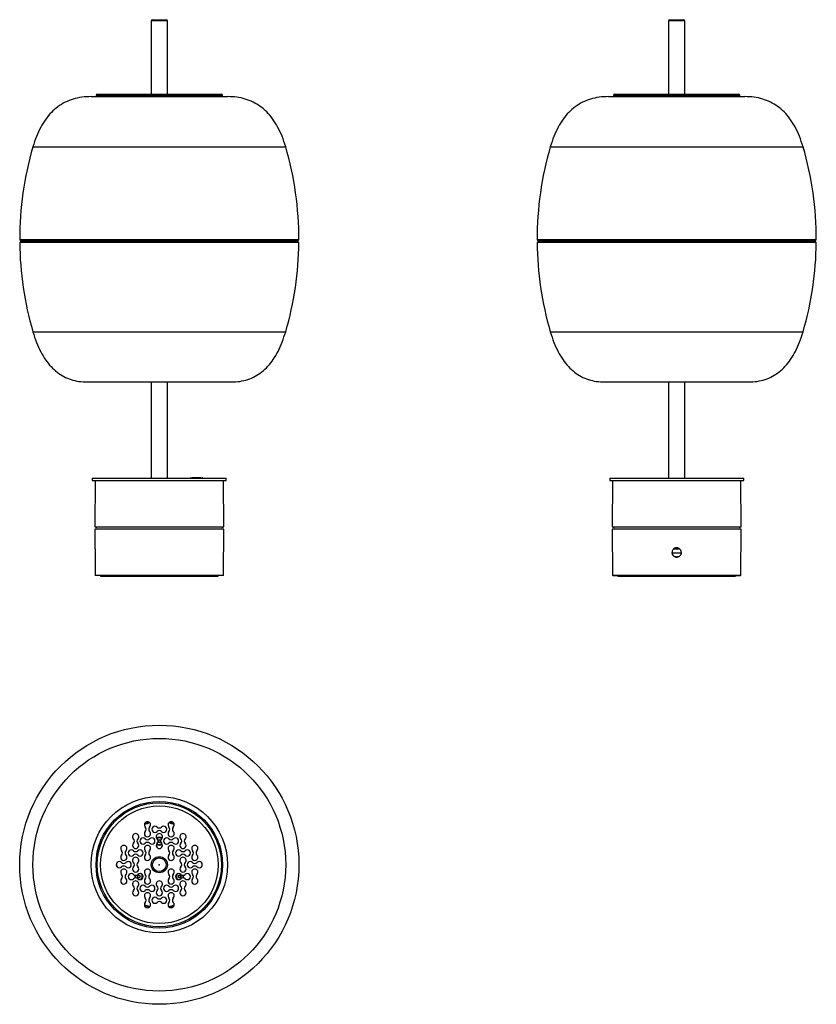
# Model space of a CAD drawing. Header units: millimetres. Extents: x 686 to 1328, y 319 to 1113.
import ezdxf

# ---------------------------------------------------------------- set-up
doc = ezdxf.new("R2010")
doc.units = ezdxf.units.MM
doc.header["$LTSCALE"] = 5
doc.header["$PDSIZE"] = -1

msp = doc.modelspace()

# ---------------------------------------------------------------- linework, layer by layer
at = {"color": 7, "linetype": 'Continuous', "lineweight": 25}
for p, q in [((791.77, 1112.02), (791.77, 1053.02)), ((804.77, 1112.02), (791.77, 1112.02)), ((792.77, 1113.02), (803.77, 1113.02)), ((804.77, 1053.02), (804.77, 1112.02)), ((1208.71, 1112.02), (1208.71, 1053.02)), ((1221.71, 1112.02), (1208.71, 1112.02)), ((1209.71, 1113.02), (1220.71, 1113.02)), ((1221.71, 1053.02), (1221.71, 1112.02)), ((743.27, 1051.02), (845.91, 1051.02)), ((849.27, 1052.02), (747.27, 1052.02)), ((748.27, 1053.02), (848.27, 1053.02)), ((845.91, 1051.02), (853.27, 1051.02)), ((1160.21, 1051.02), (1270.21, 1051.02)), ((1266.21, 1052.02), (1164.21, 1052.02)), ((1165.21, 1053.02), (1265.21, 1053.02)), ((696.44, 1010.52), (886.47, 1010.52)), ((886.47, 1010.52), (900.11, 1010.52)), ((1113.38, 1010.52), (1317.05, 1010.52)), ((685.77, 935.53), (686.78, 934.52)), ((910.77, 935.53), (685.77, 935.53)), ((686.78, 934.52), (685.79, 933.53)), ((895.69, 933.53), (685.79, 933.53)), ((909.77, 934.52), (686.78, 934.52)), ((910.76, 933.53), (895.69, 933.53)), ((909.77, 934.52), (910.77, 935.53)), ((910.76, 933.53), (909.77, 934.52)), ((1102.71, 935.53), (1103.72, 934.52)), ((1158.96, 935.53), (1102.71, 935.53)), ((1103.72, 934.52), (1102.72, 933.53)), ((1327.7, 933.53), (1102.72, 933.53)), ((1159.46, 934.52), (1103.72, 934.52)), ((1327.71, 935.53), (1158.96, 935.53)), ((1326.71, 934.52), (1159.46, 934.52)), ((1326.71, 934.52), (1327.71, 935.53)), ((1327.7, 933.53), (1326.71, 934.52)), ((696.44, 861.52), (886.47, 861.52)), ((886.47, 861.52), (900.11, 861.52)), ((1113.38, 861.52), (1317.05, 861.52)), ((740.27, 821.02), (848.5, 821.02)), ((791.77, 821.02), (791.77, 743.52)), ((804.77, 743.52), (804.77, 821.02)), ((848.5, 821.02), (856.27, 821.02)), ((1157.21, 821.02), (1273.21, 821.02)), ((1208.71, 821.02), (1208.71, 743.52)), ((1221.71, 743.52), (1221.71, 821.02)), ((744.27, 743.52), (744.27, 741.52)), ((744.27, 743.52), (852.27, 743.52)), ((744.27, 741.52), (852.27, 741.52)), ((746.6, 741.33), (746.27, 704.32)), ((849.95, 741.33), (746.6, 741.33)), ((823.77, 743.72), (832.77, 743.72)), ((824.77, 744.12), (824.77, 743.72)), ((824.77, 744.12), (827.51, 744.12)), ((827.51, 744.12), (831.77, 744.12)), ((831.77, 743.72), (831.77, 744.12)), ((850.28, 704.32), (849.95, 741.33)), ((852.27, 741.52), (852.27, 743.52)), ((1161.21, 743.52), (1161.21, 741.52)), ((1161.21, 743.52), (1215.21, 743.52)), ((1161.21, 741.52), (1215.21, 741.52)), ((1163.53, 741.33), (1163.21, 704.32)), ((1266.89, 741.33), (1163.53, 741.33)), ((1215.21, 743.52), (1269.21, 743.52)), ((1215.21, 741.52), (1269.21, 741.52)), ((1267.21, 704.32), (1266.89, 741.33)), ((1269.21, 741.52), (1269.21, 743.52)), ((746.27, 704.32), (798.27, 704.32)), ((746.27, 702.32), (746.4, 687.32)), ((850.28, 702.32), (746.27, 702.32)), ((748.07, 704.32), (748.07, 704.06)), ((748.07, 702.37), (748.07, 702.32)), ((798.27, 704.32), (850.28, 704.32)), ((848.47, 704.06), (848.47, 704.32)), ((848.47, 702.32), (848.47, 702.37)), ((849.95, 665.32), (850.28, 702.32)), ((1163.21, 704.32), (1267.21, 704.32)), ((1163.21, 702.32), (1163.53, 665.32)), ((1267.21, 702.32), (1163.21, 702.32)), ((1165.01, 704.32), (1165.01, 704.06)), ((1165.01, 702.37), (1165.01, 702.32)), ((1265.41, 704.06), (1265.41, 704.32)), ((1265.41, 702.32), (1265.41, 702.37)), ((1266.89, 665.32), (1267.21, 702.32)), ((1219.01, 683.12), (1211.41, 683.12)), ((1219.01, 683.12), (1211.41, 683.12)), ((1217.82, 686.12), (1212.43, 686.12)), ((1217.82, 686.12), (1212.43, 686.12)), ((746.47, 679.88), (746.6, 665.32)), ((746.6, 665.32), (798.27, 665.32)), ((849.75, 665.12), (746.8, 665.12)), ((750.77, 665.12), (750.77, 664.62)), ((750.77, 664.62), (845.77, 664.62)), ((798.27, 665.32), (849.95, 665.32)), ((845.77, 664.62), (845.77, 665.12)), ((1163.53, 665.32), (1266.89, 665.32)), ((1163.73, 665.12), (1266.69, 665.12)), ((1167.71, 665.12), (1167.71, 664.62)), ((1167.71, 664.62), (1262.71, 664.62)), ((1262.71, 664.62), (1262.71, 665.12)), ((797.23, 451.09), (797.7, 451.89)), ((797.7, 449.89), (797.23, 450.71)), ((797.7, 451.89), (798.85, 451.89)), ((798.85, 449.89), (797.7, 449.89)), ((798.85, 451.89), (799.31, 451.09)), ((799.32, 450.71), (798.85, 449.89)), ((780.66, 422.39), (781.24, 423.39)), ((781.24, 421.39), (780.66, 422.39)), ((781.24, 423.39), (782.4, 423.39)), ((782.4, 421.39), (781.24, 421.39)), ((782.4, 423.39), (782.97, 422.39)), ((782.97, 422.39), (782.4, 421.39)), ((812.2, 424.27), (812, 423.97)), ((813.57, 422.39), (814.15, 423.39)), ((814.15, 421.39), (813.57, 422.39)), ((814.15, 423.39), (815.31, 423.39)), ((815.31, 421.39), (814.15, 421.39)), ((815.31, 423.39), (815.88, 422.39)), ((815.88, 422.39), (815.31, 421.39))]:
    msp.add_line(p, q, dxfattribs=at)
at = {"color": 7, "linetype": 'Continuous', "lineweight": 25, "flags": 128}
for points in [[(810.3, 464.23), (807.48, 465.14), (805.83, 465.56)], [(810.19, 464.8), (807.62, 465.62), (806.23, 465.98)], [(763.78, 432.76), (763.78, 432.48), (763.78, 431.03)], [(832.76, 431.03), (832.77, 431.31), (832.76, 432.76)], [(782.96, 419.87), (783.56, 420.24), (784.22, 421.01)], [(786.25, 399.56), (789.06, 398.65), (790.72, 398.23)], [(786.36, 398.98), (788.93, 398.16), (790.31, 397.81)]]:
    msp.add_lwpolyline(points, dxfattribs=at)
at = {"color": 7, "linetype": 'Continuous', "lineweight": 25}
for radius in [112.5, 101.84, 55, 51, 50, 6.5, 5.5]:
    msp.add_circle((798.27, 431.89), radius, dxfattribs=at)
at = {"color": 7, "linetype": 'Continuous'}
msp.add_circle((798.27, 431.89), 47.4, dxfattribs=at)
msp.add_circle((798.27, 431.89), 47.4, dxfattribs=at)
msp.add_circle((798.27, 431.89), 47.4, dxfattribs=at)
msp.add_circle((798.27, 431.89), 47.4, dxfattribs=at)
msp.add_circle((798.27, 431.89), 47.4, dxfattribs=at)
at = {"color": 7, "linetype": 'Continuous', "lineweight": 25}
for centre, radius, start, end in [((792.77, 1112.02), 1, 90, 180), ((803.77, 1112.02), 1, 0, 90), ((1209.71, 1112.02), 1, 90, 180), ((1220.71, 1112.02), 1, 0, 90), ((748.27, 1052.02), 1, 90, 180), ((748.27, 1052.02), 1, 180, 270), ((848.27, 1052.02), 1, 0, 90), ((848.27, 1052.02), 1, 270, 0), ((1165.21, 1052.02), 1, 90, 180), ((1165.21, 1052.02), 1, 180, 270), ((1265.21, 1052.02), 1, 0, 90), ((1265.21, 1052.02), 1, 270, 0), ((951.35, 936.02), 265.58, 163.70859, 180.10705), ((645.2, 936.02), 265.58, 359.89295, 16.29141), ((1368.29, 936.02), 265.58, 163.70859, 180.10705), ((1062.14, 936.02), 265.58, 359.89295, 16.29141), ((951.35, 936.02), 265.58, 180.53776, 196.29141), ((645.2, 936.02), 265.58, 343.70859, 359.46224), ((1368.29, 936.02), 265.58, 180.53776, 196.29141), ((1062.14, 936.02), 265.58, 343.70859, 359.46224), ((746.8, 741.32), 0.2, 90, 179.5), ((823.77, 743.22), 0.5, 90, 143.1301), ((832.77, 743.22), 0.5, 36.8699, 90), ((849.75, 741.32), 0.2, 0.5, 90), ((1163.73, 741.32), 0.2, 90, 179.5), ((1266.69, 741.32), 0.2, 0.5, 90), ((748.36, 703.21), 0.89, 108.67652, 251.32348), ((848.19, 703.21), 0.89, 288.67652, 71.32348), ((1165.3, 703.21), 0.89, 108.67652, 251.32348), ((1265.13, 703.21), 0.89, 288.67652, 71.32348), ((746.8, 665.32), 0.2, 180.5, 270), ((849.75, 665.32), 0.2, 270, 359.5), ((1163.73, 665.32), 0.2, 180.5, 270), ((1266.69, 665.32), 0.2, 270, 359.5), ((788.74, 464.04), 2.5, 315, 225), ((798.27, 431.89), 34.5, 102.64374, 110.40411), ((798.27, 431.89), 35, 103.14513, 109.90272), ((785.2, 460.5), 2.5, 315, 45), ((792.27, 460.5), 2.5, 135, 225), ((794.74, 460.5), 2.5, 45, 315), ((798.27, 464.04), 2.5, 225, 315), ((801.81, 460.5), 2.5, 225, 135), ((807.81, 464.04), 2.5, 315, 225), ((804.27, 460.5), 2.5, 315, 45), ((811.34, 460.5), 2.5, 135, 225), ((779.2, 454.5), 2.5, 315, 225), ((775.67, 450.97), 2.5, 315, 45), ((782.74, 450.97), 2.5, 135, 225), ((785.2, 450.97), 2.5, 45, 315), ((788.74, 456.97), 2.5, 135, 45), ((788.74, 454.5), 2.5, 225, 315), ((792.27, 450.97), 2.5, 225, 135), ((798.27, 454.5), 2.5, 315, 225), ((798.27, 450.89), 3.15, 47.2318, 132.7682), ((798.27, 450.89), 2.77, 46.23851, 133.76149), ((798.27, 456.97), 2.5, 45, 135), ((794.74, 450.97), 2.5, 315, 45), ((801.81, 450.97), 2.5, 135, 225), ((804.27, 450.97), 2.5, 45, 315), ((807.81, 456.97), 2.5, 135, 45), ((807.81, 454.5), 2.5, 225, 315), ((811.34, 450.97), 2.5, 225, 135), ((817.34, 454.5), 2.5, 315, 225), ((813.81, 450.97), 2.5, 315, 45), ((820.88, 450.97), 2.5, 135, 225), ((769.67, 444.97), 2.5, 315, 225), ((779.2, 447.43), 2.5, 135, 45), ((788.74, 444.97), 2.5, 315, 225), ((788.74, 447.43), 2.5, 45, 135), ((798.27, 447.43), 2.5, 135, 45), ((798.27, 450.89), 3.15, 225.90416, 314.09584), ((798.27, 450.89), 2.77, 224.38616, 315.61384), ((798.27, 450.89), 1, 150, 210), ((798.27, 450.89), 1, 90, 150), ((798.27, 450.89), 1, 210, 270), ((798.27, 450.89), 1, 30, 90), ((798.27, 450.89), 1, 270, 330), ((798.27, 450.89), 1, 330, 30), ((807.81, 444.97), 2.5, 315, 225), ((807.81, 447.43), 2.5, 45, 135), ((817.34, 447.43), 2.5, 135, 45), ((826.88, 444.97), 2.5, 315, 225), ((769.67, 437.89), 2.5, 135, 45), ((766.13, 441.43), 2.5, 315, 45), ((773.2, 441.43), 2.5, 135, 225), ((775.67, 441.43), 2.5, 45, 315), ((779.2, 435.43), 2.5, 315, 225), ((779.2, 444.97), 2.5, 225, 315), ((779.2, 437.89), 2.5, 45, 135), ((782.74, 441.43), 2.5, 225, 135), ((788.74, 437.89), 2.5, 135, 45), ((785.2, 441.43), 2.5, 315, 45), ((792.27, 441.43), 2.5, 135, 225), ((807.81, 437.89), 2.5, 135, 45), ((804.27, 441.43), 2.5, 315, 45), ((811.34, 441.43), 2.5, 135, 225), ((813.81, 441.43), 2.5, 45, 315), ((817.34, 435.43), 2.5, 315, 225), ((817.34, 444.97), 2.5, 225, 315), ((817.34, 437.89), 2.5, 45, 135), ((820.88, 441.43), 2.5, 225, 135), ((826.88, 437.89), 2.5, 135, 45), ((823.34, 441.43), 2.5, 315, 45), ((830.42, 441.43), 2.5, 135, 225), ((766.13, 431.89), 2.5, 45, 315), ((769.67, 435.43), 2.5, 225, 315), ((769.67, 428.36), 2.5, 45, 135), ((773.2, 431.89), 2.5, 225, 135), ((779.2, 428.36), 2.5, 135, 45), ((775.67, 431.89), 2.5, 315, 45), ((782.74, 431.89), 2.5, 135, 225), ((817.34, 428.36), 2.5, 135, 45), ((813.81, 431.89), 2.5, 315, 45), ((820.88, 431.89), 2.5, 135, 225), ((823.34, 431.89), 2.5, 45, 315), ((826.88, 435.43), 2.5, 225, 315), ((826.88, 428.36), 2.5, 45, 135), ((830.42, 431.89), 2.5, 225, 135), ((769.67, 425.89), 2.5, 315, 225), ((766.13, 422.36), 2.5, 315, 45), ((773.2, 422.36), 2.5, 135, 225), ((775.67, 422.36), 2.5, 45, 315), ((779.2, 425.89), 2.5, 225, 315), ((779.2, 418.82), 2.5, 45, 135), ((781.82, 422.39), 3.15, 160.98574, 200.3211), ((781.82, 422.39), 2.77, 158.83274, 202.76472), ((781.82, 422.39), 1, 150, 210), ((781.82, 422.39), 1, 90, 150), ((781.82, 422.39), 1, 210, 270), ((782.74, 422.36), 2.5, 225, 135), ((781.82, 422.39), 1, 30, 90), ((781.82, 422.39), 1, 270, 330), ((781.82, 422.39), 1, 330, 30), ((781.82, 422.39), 2.77, 330, 61.34402), ((781.82, 422.39), 3.15, 319.03259, 36.5386), ((788.74, 425.89), 2.5, 315, 225), ((785.2, 422.36), 2.5, 315, 45), ((792.27, 422.36), 2.5, 135, 225), ((807.81, 425.89), 2.5, 315, 225), ((804.27, 422.36), 2.5, 315, 45), ((811.34, 422.36), 2.5, 135, 225), ((813.81, 422.36), 2.5, 45, 315), ((814.73, 422.39), 3.15, 150, 220.96741), ((814.73, 422.39), 2.77, 118.65598, 245.77283), ((814.73, 422.39), 1, 150, 210), ((814.73, 422.39), 1, 90, 150), ((814.73, 422.39), 1, 210, 270), ((814.73, 422.39), 1, 30, 90), ((814.73, 422.39), 1, 270, 330), ((817.34, 425.89), 2.5, 225, 315), ((817.34, 418.82), 2.5, 45, 135), ((814.73, 422.39), 1, 330, 30), ((814.73, 422.39), 2.77, 337.23528, 21.16726), ((814.73, 422.39), 3.15, 339.6789, 19.01426), ((820.88, 422.36), 2.5, 225, 135), ((826.88, 425.89), 2.5, 315, 225), ((823.34, 422.36), 2.5, 315, 45), ((830.42, 422.36), 2.5, 135, 225), ((769.67, 418.82), 2.5, 135, 45), ((779.2, 416.36), 2.5, 315, 225), ((775.67, 412.82), 2.5, 315, 45), ((782.74, 412.82), 2.5, 135, 225), ((785.2, 412.82), 2.5, 45, 315), ((788.74, 418.82), 2.5, 135, 45), ((788.74, 416.36), 2.5, 225, 315), ((792.27, 412.82), 2.5, 225, 135), ((798.27, 416.36), 2.5, 315, 225), ((794.74, 412.82), 2.5, 315, 45), ((801.81, 412.82), 2.5, 135, 225), ((804.27, 412.82), 2.5, 45, 315), ((807.81, 418.82), 2.5, 135, 45), ((807.81, 416.36), 2.5, 225, 315), ((811.34, 412.82), 2.5, 225, 135), ((817.34, 416.36), 2.5, 315, 225), ((813.81, 412.82), 2.5, 315, 45), ((820.88, 412.82), 2.5, 135, 225), ((826.88, 418.82), 2.5, 135, 45), ((779.2, 409.29), 2.5, 135, 45), ((788.74, 406.82), 2.5, 315, 225), ((788.74, 409.29), 2.5, 45, 135), ((785.2, 403.29), 2.5, 315, 45), ((792.27, 403.29), 2.5, 135, 225), ((794.74, 403.29), 2.5, 45, 315), ((798.27, 409.29), 2.5, 135, 45), ((798.27, 406.82), 2.5, 225, 315), ((801.81, 403.29), 2.5, 225, 135), ((807.81, 406.82), 2.5, 315, 225), ((807.81, 409.29), 2.5, 45, 135), ((804.27, 403.29), 2.5, 315, 45), ((811.34, 403.29), 2.5, 135, 225), ((817.34, 409.29), 2.5, 135, 45), ((788.74, 399.75), 2.5, 135, 45), ((798.27, 399.75), 2.5, 45, 135), ((807.81, 399.75), 2.5, 135, 45), ((798.27, 431.89), 34.5, 282.64374, 290.40411), ((798.27, 431.89), 35, 283.14513, 289.90272)]:
    msp.add_arc(centre, radius, start, end, dxfattribs=at)
for points, knots in [([(743.27, 1051.02), (740.75, 1050.93), (735.84, 1050.76), (728.78, 1049.19), (722.3, 1046.64), (716.41, 1043.03), (711.16, 1038.41), (706.54, 1032.82), (702.54, 1026.28), (699.07, 1018.79), (697.34, 1013.35), (696.44, 1010.52)], [0, 0, 0, 0, 0.112668, 0.218882, 0.321235, 0.422618, 0.526003, 0.632211, 0.74539, 0.867471, 1, 1, 1, 1]), ([(900.11, 1010.52), (899.19, 1013.4), (897.43, 1018.93), (893.88, 1026.53), (889.78, 1033.14), (885.06, 1038.74), (879.77, 1043.29), (873.91, 1046.8), (867.52, 1049.26), (860.58, 1050.77), (855.75, 1050.94), (853.27, 1051.02)], [0, 0, 0, 0, 0.134835, 0.258866, 0.373733, 0.481497, 0.584641, 0.684187, 0.784822, 0.889277, 1, 1, 1, 1]), ([(1160.21, 1051.02), (1157.69, 1050.93), (1152.78, 1050.76), (1145.72, 1049.19), (1139.24, 1046.64), (1133.35, 1043.03), (1128.1, 1038.41), (1123.48, 1032.82), (1119.48, 1026.28), (1116.01, 1018.79), (1114.28, 1013.35), (1113.38, 1010.52)], [0, 0, 0, 0, 0.112668, 0.218882, 0.321235, 0.422618, 0.526003, 0.632211, 0.74539, 0.867471, 1, 1, 1, 1]), ([(1317.05, 1010.52), (1316.13, 1013.4), (1314.37, 1018.93), (1310.82, 1026.53), (1306.72, 1033.14), (1302, 1038.74), (1296.71, 1043.29), (1290.85, 1046.8), (1284.46, 1049.26), (1277.52, 1050.77), (1272.69, 1050.94), (1270.21, 1051.02)], [0, 0, 0, 0, 0.134835, 0.258866, 0.373733, 0.481497, 0.584641, 0.684187, 0.784822, 0.889277, 1, 1, 1, 1]), ([(696.44, 861.52), (697.35, 858.65), (699.09, 853.14), (702.52, 845.54), (706.42, 838.94), (710.87, 833.34), (715.82, 828.79), (721.26, 825.27), (727.17, 822.8), (733.56, 821.28), (738, 821.11), (740.27, 821.02)], [0, 0, 0, 0, 0.139921, 0.268074, 0.385911, 0.495294, 0.598546, 0.696647, 0.794355, 0.894574, 1, 1, 1, 1]), ([(856.27, 821.02), (858.59, 821.11), (863.1, 821.29), (869.61, 822.87), (875.6, 825.43), (881.08, 829.05), (885.98, 833.68), (890.34, 839.26), (894.15, 845.79), (897.5, 853.28), (899.22, 858.7), (900.11, 861.52)], [0, 0, 0, 0, 0.107284, 0.209218, 0.308657, 0.408669, 0.512272, 0.62016, 0.73631, 0.862468, 1, 1, 1, 1]), ([(1113.38, 861.52), (1114.29, 858.65), (1116.03, 853.14), (1119.46, 845.54), (1123.36, 838.94), (1127.81, 833.34), (1132.75, 828.79), (1138.19, 825.27), (1144.1, 822.8), (1150.5, 821.28), (1154.94, 821.11), (1157.21, 821.02)], [0, 0, 0, 0, 0.139921, 0.268074, 0.385911, 0.495294, 0.598546, 0.696647, 0.794355, 0.894574, 1, 1, 1, 1]), ([(1273.21, 821.02), (1275.53, 821.11), (1280.04, 821.29), (1286.54, 822.87), (1292.54, 825.43), (1298.02, 829.05), (1302.92, 833.68), (1307.28, 839.26), (1311.09, 845.79), (1314.44, 853.28), (1316.16, 858.7), (1317.05, 861.52)], [0, 0, 0, 0, 0.107284, 0.209218, 0.308657, 0.408669, 0.512272, 0.62016, 0.73631, 0.862468, 1, 1, 1, 1]), ([(746.41, 687.32), (746.41, 687.33), (746.41, 687.33), (746.44, 686.94), (746.47, 686.5), (746.48, 686.32)], [0, 0, 0, 0, 0.278363, 0.716927, 1, 1, 1, 1]), ([(746.48, 686.32), (746.5, 686), (746.53, 685.36), (746.57, 684.11), (746.58, 682.84), (746.55, 681.65), (746.51, 680.67), (746.48, 680.07), (746.46, 679.81), (746.47, 679.88), (746.47, 679.88)], [0, 0, 0, 0, 0.142057, 0.284122, 0.42595, 0.567604, 0.709495, 0.851664, 0.993719, 1, 1, 1, 1]), ([(1217.81, 686.32), (1218.09, 686), (1218.64, 685.36), (1219, 684.11), (1218.95, 682.84), (1218.48, 681.64), (1217.64, 680.68), (1216.53, 680.04), (1215.27, 679.8), (1214, 680), (1212.87, 680.6), (1212.01, 681.55), (1211.5, 682.72), (1211.41, 684), (1211.75, 685.24), (1212.48, 686.29), (1213.51, 687.05), (1214.74, 687.42), (1216.02, 687.36), (1217.08, 686.95), (1217.61, 686.5), (1217.81, 686.32)], [0, 0, 0, 0, 0.05369, 0.107383, 0.160986, 0.214524, 0.268151, 0.321883, 0.375572, 0.429137, 0.482691, 0.536363, 0.590099, 0.643745, 0.697287, 0.750873, 0.804583, 0.858304, 0.911905, 0.965443, 1, 1, 1, 1]), ([(1218.91, 683.66), (1218.92, 683.43), (1218.94, 682.78), (1218.52, 681.76), (1217.72, 680.77), (1216.62, 680.11), (1215.37, 679.84), (1214.1, 680), (1212.95, 680.58), (1212.07, 681.5), (1211.53, 682.58), (1211.51, 683.33), (1211.5, 683.66)], [0, 0, 0, 0, 0.057925, 0.16517, 0.272267, 0.379524, 0.486895, 0.594218, 0.701525, 0.808893, 0.916202, 1, 1, 1, 1])]:
    msp.add_open_spline(points, degree=3, knots=knots, dxfattribs=at)
at = {"color": 7, "linetype": 'Continuous'}
msp.add_point((798.27, 431.89), dxfattribs=at)
msp.add_point((798.27, 431.89), dxfattribs=at)
msp.add_point((798.27, 431.89), dxfattribs=at)
msp.add_point((798.27, 431.89), dxfattribs=at)
msp.add_point((798.27, 431.89), dxfattribs=at)

doc.saveas('drawing.dxf')
